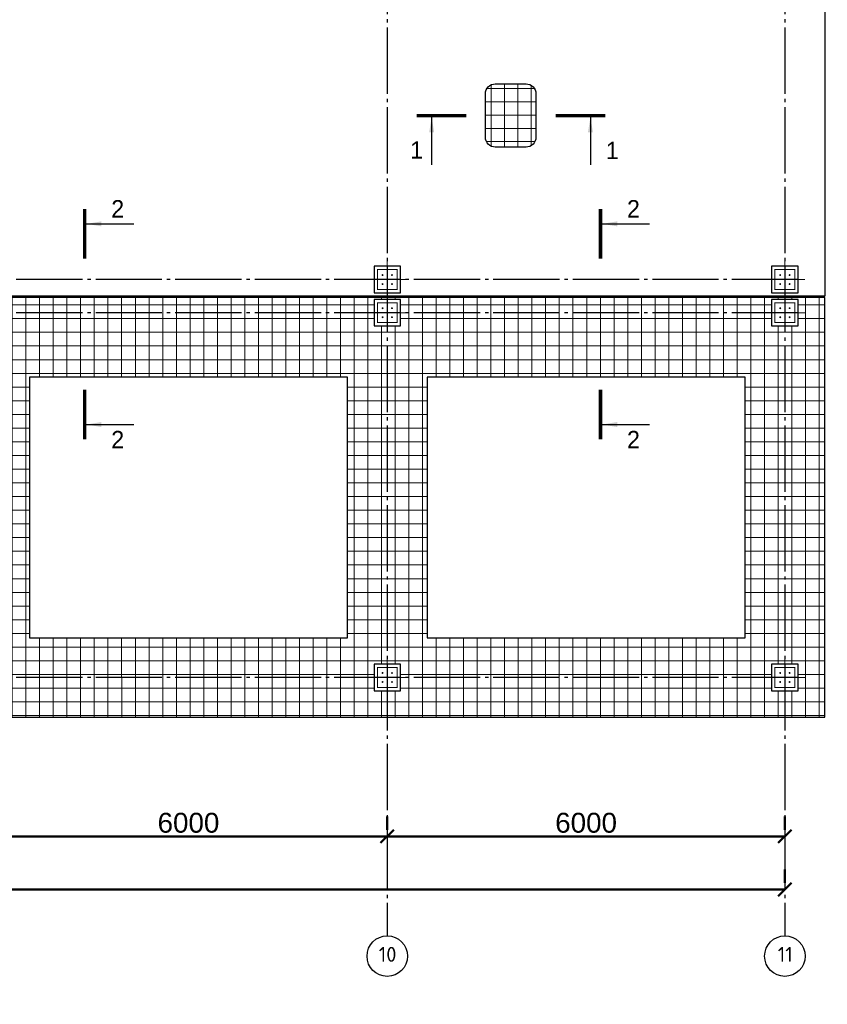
# Model space of a CAD drawing. Header units: millimetres. Extents: x -33345 to 4712671, y -3392 to 121473.
# Tile 52 of 256: x 421942 to 434129, y 60334 to 75180. Entities that reach past the tile are written whole.
import ezdxf

# ---------------------------------------------------------------- set-up
doc = ezdxf.new("R2010")
doc.units = ezdxf.units.MM
doc.linetypes.add('CENTER2', pattern=[28.575, 19.05, -3.175, 3.175, -3.175])
doc.linetypes.add('ГОСТ 2.303 5', pattern=[24, 20, -1.5, 1, -1.5])
doc.layers.add('00-Axes', color=1, linetype='CENTER2')
doc.layers.add('_линия', color=7, linetype='Continuous')
doc.styles.add('ISO', font='isocpeui.ttf')
doc.styles.add('ISOCPEUR_1.00', font='isocpeui.ttf')
doc.styles.get("Standard").update_dxf_attribs({"font": 'arial.ttf'})
doc.styles.add('X-U-RW-01$0$StyleROMANS', font='GOTHIC.TTF')
doc.dimstyles.new('ISO-25$0', dxfattribs={"dimtxt": 300, "dimasz": 200, "dimexe": 100, "dimexo": 300, "dimgap": 50, "dimtad": 1, "dimdec": 0, "dimtxsty": 'Standard', "dimblk": 'OBLIQUE', "dimcen": 250, "dimadec": 0, "dimazin": 0, "dimtfac": 1, "dimtdec": 0, "dimtmove": 0, "dimatfit": 3, "dimldrblk": 'OBLIQUE', "dimfxl": 1.25, "dimarcsym": 0})

# ---------------------------------------------------------------- blocks, each defined once
blk = doc.blocks.new('_Oblique')
at = {"color": 0, "linetype": 'ByBlock', "lineweight": -2}
blk.add_line((-0.5, -0.5), (0.5, 0.5), dxfattribs=at)
blk = doc.blocks.new('*D274')
at = {"color": 0, "lineweight": -2, "transparency": 16777216}
for p, q in [((30127, -4026), (30127, -4226)), ((36127, -4026), (36127, -4226)), ((30127, -4326), (36127, -4326))]:
    blk.add_line(p, q, dxfattribs=at)
at = {"layer": 'Defpoints', "color": 0, "lineweight": 30, "transparency": 16777216}
for p in [(30127, -4326), (36127, -4326), (36127, -4326)]:
    blk.add_point(p, dxfattribs=at)
at = {"color": 0, "lineweight": -2, "transparency": 16777216, "xscale": 200, "yscale": 200, "zscale": 200, "rotation": 180}
blk.add_blockref('_Oblique', (30127, -4326), dxfattribs=at)
at = {"color": 0, "lineweight": -2, "transparency": 16777216, "xscale": 200, "yscale": 200, "zscale": 200}
blk.add_blockref('_Oblique', (36127, -4326), dxfattribs=at)
at = {"color": 0, "lineweight": 0, "transparency": 16777216, "insert": (33127, -4123), "char_height": 300, "attachment_point": 5}
blk.add_mtext('6000', dxfattribs=at)
blk = doc.blocks.new('*D275')
at = {"color": 0, "lineweight": -2, "transparency": 16777216}
for p, q in [((36127, -4026), (36127, -4226)), ((42127, -4026), (42127, -4226)), ((36127, -4326), (42127, -4326))]:
    blk.add_line(p, q, dxfattribs=at)
at = {"layer": 'Defpoints', "color": 0, "lineweight": 30, "transparency": 16777216}
for p in [(36127, -4326), (42127, -4326), (42127, -4326)]:
    blk.add_point(p, dxfattribs=at)
at = {"color": 0, "lineweight": -2, "transparency": 16777216, "xscale": 200, "yscale": 200, "zscale": 200, "rotation": 180}
blk.add_blockref('_Oblique', (36127, -4326), dxfattribs=at)
at = {"color": 0, "lineweight": -2, "transparency": 16777216, "xscale": 200, "yscale": 200, "zscale": 200}
blk.add_blockref('_Oblique', (42127, -4326), dxfattribs=at)
at = {"color": 0, "lineweight": 0, "transparency": 16777216, "insert": (39127, -4123), "char_height": 300, "attachment_point": 5}
blk.add_mtext('6000', dxfattribs=at)
blk = doc.blocks.new('*D276')
at = {"color": 0, "lineweight": -2, "transparency": 16777216}
for p, q in [((-17273, -4826), (-17273, -5026)), ((42127, -4826), (42127, -5026)), ((42127, -5126), (-17273, -5126))]:
    blk.add_line(p, q, dxfattribs=at)
at = {"layer": 'Defpoints', "color": 0, "lineweight": 30, "transparency": 16777216}
for p in [(-17273, -5126), (-17273, -5126), (42127, -5126)]:
    blk.add_point(p, dxfattribs=at)
at = {"color": 0, "lineweight": -2, "transparency": 16777216, "xscale": 200, "yscale": 200, "zscale": 200, "rotation": 180}
blk.add_blockref('_Oblique', (-17273, -5126), dxfattribs=at)
at = {"color": 0, "lineweight": -2, "transparency": 16777216, "xscale": 200, "yscale": 200, "zscale": 200}
blk.add_blockref('_Oblique', (42127, -5126), dxfattribs=at)
at = {"color": 0, "lineweight": 0, "transparency": 16777216, "insert": (12427, -4923), "char_height": 300, "attachment_point": 5}
blk.add_mtext('59400', dxfattribs=at)
blk = doc.blocks.new('column')
at = {"lineweight": 0}
for points in [[(-68, 56, -1), (-68, 86, -1)], [(68, 56, 1), (68, 86, 1)], [(-68, -56, 1), (-68, -86, 1)], [(68, -56, -1), (68, -86, -1)]]:
    blk.add_hatch(color=0, dxfattribs=at).paths.add_polyline_path(points)
at = {"color": 0, "lineweight": 0}
for p, q in [((0, 300), (0, -300)), ((300, 0), (-300, 0))]:
    blk.add_line(p, q, dxfattribs=at)
at = {"lineweight": 30}
blk.add_lwpolyline([(-200, 200), (200, 200), (200, -200), (-200, -200)], close=True, dxfattribs=at)
at = {"color": 0, "lineweight": 0, "const_width": 15}
blk.add_lwpolyline([(150, -150), (150, 150), (-150, 150), (-150, -150)], close=True, dxfattribs=at)
blk = doc.blocks.new('hhh')
at = {"color": 0, "ltscale": 4}
blk.add_lwpolyline([(-220666320, 50580178), (-220665856, 50580178, -0.414214), (-220665706, 50580028), (-220665706, 50579374, -0.414214), (-220665856, 50579224), (-220666320, 50579224, -0.414214), (-220666470, 50579374), (-220666470, 50580028, -0.414214)], format="xyb", close=True, dxfattribs=at)
at = {"lineweight": 15, "ltscale": 4}
for points in [[(-220666380, 50579236), (-220666380, 50580166)], [(-220666180, 50579224), (-220666180, 50580178)], [(-220665980, 50579224), (-220665980, 50580178)], [(-220665780, 50579245), (-220665780, 50580157)], [(-220666448, 50580107), (-220665729, 50580107)], [(-220666470, 50579907), (-220665706, 50579907)], [(-220666470, 50579707), (-220665706, 50579707)], [(-220666470, 50579507), (-220665706, 50579507)], [(-220666455, 50579307), (-220665722, 50579307)]]:
    blk.add_lwpolyline(points, dxfattribs=at)
blk = doc.blocks.new('gfffggfsre')
at = {"layer": '00-Axes', "color": 251, "linetype": 'ГОСТ 2.303 5', "ltscale": 50, "true_color": 0x636466}
for points in [[(36127, 16269.4), (36127, -5825.8)], [(42127, 16269.4), (42127, -5825.8)], [(42327, 4069.4), (-21034.5, 4069.4)], [(42327, 3569.4), (-20533.9, 3569.4), (-20643.6, 3457.5), (-21034.5, 3457.5)], [(42327, -1930.6), (-21034.5, -1930.6)]]:
    blk.add_lwpolyline(points, dxfattribs=at)
at = {"layer": '00-Axes', "color": 219, "linetype": 'ByBlock', "ltscale": 100, "true_color": 0x642165}
for centre in [(36127, -6131.8), (42127, -6131.8)]:
    blk.add_circle(centre, 306, dxfattribs=at)
at = {"layer": '00-Axes', "color": 219, "linetype": 'ByBlock', "ltscale": 100, "true_color": 0x642165, "char_height": 226.059, "attachment_point": 1, "style": 'ISOCPEUR_1.00'}
for s, insert in [('\\pxqc;{\\fISOCPEUR|b0|i0|c204|p34;10}', (35745.8, -5991.9)), ('\\pxqc;{\\fISOCPEUR|b0|i0|c204|p34;11}', (41745.8, -5991.9))]:
    blk.add_mtext_dynamic_manual_height_columns(s, width=772.479, gutter_width=706.4, heights=[0], dxfattribs=dict(at, insert=insert))
at = {"color": 18, "lineweight": 0, "true_color": 0x000000}
for base, p1, p2, picture, middle in [((36127, -4325.8), (30127, -4325.8), (36127, -4325.8), '*D274', (33127, -4122.6)), ((42127, -4325.8), (36127, -4325.8), (42127, -4325.8), '*D275', (39127, -4122.6)), ((-17273, -5125.8), (42127, -5125.8), (-17273, -5125.8), '*D276', (12427, -4922.6))]:
    dim = blk.add_linear_dim(base=base, p1=p1, p2=p2, dimstyle='ISO-25$0', dxfattribs=at)
    dim.commit()
    dim.dimension.update_dxf_attribs({"geometry": picture, "text_midpoint": middle})

msp = doc.modelspace()

# ---------------------------------------------------------------- hatches: boundary and pattern name
at = {"lineweight": 15, "ltscale": 4}
h = msp.add_hatch(dxfattribs=at)
h.set_pattern_fill('ANSI37', color=251, scale=65, angle=45)
h.set_pattern_definition([(90, (44817632.49, -22640276.79), (-206.375, 0), []), (180, (44817632.49, -22640276.79), (-1e-14, -206.375), [])])
h.paths.add_polyline_path([(410488.914, 70991.959), (410488.914, 68061.959), (410488.914, 64661.959), (434088.914, 64661.959), (434088.914, 70991.959)])
h.paths.add_polyline_path([(410488.914, 69261.959), (410488.914, 69791.959)], flags=17)
h.paths.add_polyline_path([(410888.914, 70561.959), (410888.914, 70961.959), (411288.914, 70961.959), (411288.914, 70561.959)], flags=16)
h.paths.add_polyline_path([(411688.914, 69791.959), (416488.914, 69791.959), (416488.914, 65861.959), (411688.914, 65861.959)], flags=16)
h.paths.add_polyline_path([(410938.914, 70911.959), (411238.914, 70911.959), (411238.914, 70611.959), (410938.914, 70611.959)], flags=0)
h.paths.add_polyline_path([(410888.914, 65461.959), (411288.914, 65461.959), (411288.914, 65061.959), (410888.914, 65061.959)], flags=16)
h.paths.add_polyline_path([(411238.914, 65411.959), (411238.914, 65111.959), (410938.914, 65111.959), (410938.914, 65411.959)], flags=0)
h.paths.add_polyline_path([(416888.914, 70961.959), (417288.914, 70961.959), (417288.914, 70561.959), (416888.914, 70561.959)], flags=16)
h.paths.add_polyline_path([(416938.914, 70911.959), (417238.914, 70911.959), (417238.914, 70611.959), (416938.914, 70611.959)], flags=0)
h.paths.add_polyline_path([(416888.914, 65461.959), (417288.914, 65461.959), (417288.914, 65061.959), (416888.914, 65061.959)], flags=16)
h.paths.add_polyline_path([(416938.914, 65411.959), (417238.914, 65411.959), (417238.914, 65111.959), (416938.914, 65111.959)], flags=0)
h.paths.add_polyline_path([(417688.914, 69791.959), (420888.914, 69791.959), (420888.914, 65861.959), (417688.914, 65861.959)], flags=16)
h.paths.add_polyline_path([(421288.914, 70961.959), (421688.914, 70961.959), (421688.914, 70561.959), (421288.914, 70561.959)], flags=16)
h.paths.add_polyline_path([(421338.914, 70911.959), (421638.914, 70911.959), (421638.914, 70611.959), (421338.914, 70611.959)], flags=0)
h.paths.add_polyline_path([(421288.914, 65461.959), (421688.914, 65461.959), (421688.914, 65061.959), (421288.914, 65061.959)], flags=16)
h.paths.add_polyline_path([(421338.914, 65411.959), (421638.914, 65411.959), (421638.914, 65111.959), (421338.914, 65111.959)], flags=0)
h.paths.add_polyline_path([(422088.914, 69791.959), (426888.914, 69791.959), (426888.914, 65861.959), (422088.914, 65861.959)], flags=16)
h.paths.add_polyline_path([(427288.914, 70961.959), (427688.914, 70961.959), (427688.914, 70561.959), (427288.914, 70561.959)], flags=16)
h.paths.add_polyline_path([(427338.914, 70911.959), (427638.914, 70911.959), (427638.914, 70611.959), (427338.914, 70611.959)], flags=0)
h.paths.add_polyline_path([(427288.914, 65461.959), (427688.914, 65461.959), (427688.914, 65061.959), (427288.914, 65061.959)], flags=16)
h.paths.add_polyline_path([(427338.914, 65411.959), (427638.914, 65411.959), (427638.914, 65111.959), (427338.914, 65111.959)], flags=0)
h.paths.add_polyline_path([(428088.914, 69791.959), (432888.914, 69791.959), (432888.914, 65861.959), (428088.914, 65861.959)], flags=16)
h.paths.add_polyline_path([(433288.914, 70961.959), (433688.914, 70961.959), (433688.914, 70561.959), (433288.914, 70561.959)], flags=16)
h.paths.add_polyline_path([(433338.914, 70911.959), (433638.914, 70911.959), (433638.914, 70611.959), (433338.914, 70611.959)], flags=0)
h.paths.add_polyline_path([(433288.914, 65461.959), (433688.914, 65461.959), (433688.914, 65061.959), (433288.914, 65061.959)], flags=16)
h.paths.add_polyline_path([(433338.914, 65411.959), (433638.914, 65411.959), (433638.914, 65111.959), (433338.914, 65111.959)], flags=0)
h.paths.add_polyline_path([(404888.914, 70761.959), (404888.914, 70761.959), (404788.914, 70761.959), (404788.914, 70761.959)])
h.paths.add_polyline_path([(405288.914, 70761.959), (405288.914, 70761.959), (405388.914, 70761.959), (405388.914, 70761.959)])

# ---------------------------------------------------------------- linework, layer by layer
at = {"color": 0, "linetype": 'Continuous', "lineweight": 25, "ltscale": 3}
for p, q in [((428158.519, 73706.504), (428158.519, 72994.004)), ((430554.304, 73706.504), (430554.304, 72994.004)), ((422950.092, 72101.867), (423662.592, 72101.867)), ((430732.85, 72101.867), (431445.35, 72101.867)), ((422950.092, 69075.832), (423662.592, 69075.832)), ((430732.85, 69075.832), (431445.35, 69075.832))]:
    msp.add_line(p, q, dxfattribs=at)
at = {"color": 5, "lineweight": 30, "ltscale": 10}
for points in [[(373488.914, 71011.959), (373488.914, 83861.959), (434088.914, 83861.959), (434088.914, 71011.959)], [(434088.914, 70991.959), (410488.914, 70991.959), (410488.914, 68061.959), (410488.914, 68061.959), (410488.914, 64661.959), (434088.914, 64661.959)], [(426888.914, 69791.959), (422088.914, 69791.959), (422088.914, 65861.959), (426888.914, 65861.959)], [(432888.914, 69791.959), (428088.914, 69791.959), (428088.914, 65861.959), (432888.914, 65861.959)]]:
    msp.add_lwpolyline(points, close=True, dxfattribs=at)
at = {"color": 0, "linetype": 'Continuous', "lineweight": 25, "ltscale": 3, "const_width": 52.5}
for points in [[(427933.519, 73732.754), (428683.519, 73732.754)], [(430779.304, 73732.754), (430029.304, 73732.754)], [(422923.842, 72326.867), (422923.842, 71576.867)], [(430706.6, 72326.867), (430706.6, 71576.867)], [(422923.842, 68850.832), (422923.842, 69600.832)], [(430706.6, 68850.832), (430706.6, 69600.832)]]:
    msp.add_lwpolyline(points, dxfattribs=at)
at = {"color": 0, "linetype": 'Continuous', "lineweight": 25, "ltscale": 3}
for points in [[(428158.519, 73706.504), (428196.228, 73481.166), (428120.811, 73481.166)], [(430554.304, 73706.504), (430592.012, 73481.166), (430516.595, 73481.166)], [(422950.092, 72101.867), (423175.43, 72064.158), (423175.43, 72139.575)], [(430732.85, 72101.867), (430958.188, 72064.158), (430958.188, 72139.575)], [(422950.092, 69075.832), (423175.43, 69113.54), (423175.43, 69038.123)], [(430732.85, 69075.832), (430958.188, 69113.54), (430958.188, 69038.123)]]:
    msp.add_solid(points, dxfattribs=at)

# ---------------------------------------------------------------- block references
at = {"color": 244, "lineweight": 50, "true_color": 0x991b1e}
msp.add_blockref('gfffggfsre', (391361.95, 67192.552), dxfattribs=at)
at = {"lineweight": 15}
msp.add_blockref('hhh', (221095438.845, -50505964.967), dxfattribs=at)
at = {"xscale": -1, "rotation": 270}
for p in [(427488.914, 71261.959), (433488.914, 71261.959), (427488.914, 70761.959), (433488.914, 70761.959), (427488.914, 65261.959), (433488.914, 65261.959)]:
    msp.add_blockref('column', p, dxfattribs=at)

# ---------------------------------------------------------------- texts
at = {"insert": (351439.431, 62275.551), "char_height": 500, "width": 9875.6458, "attachment_point": 1, "style": 'ISO'}
msp.add_mtext('\\pi4343.31532;{\\LА-А\\P\\pi0;Армирование приямка. M 1:20}', dxfattribs=at)
at = {"layer": '_линия', "color": 18, "lineweight": 0, "true_color": 0x260000, "char_height": 262.5, "width": 109.6435, "style": 'X-U-RW-01$0$StyleROMANS'}
for s, insert, attachment_point in [('1', (427835.077, 73347.847), 1), ('1', (430787.674, 73340.573), 1), ('2', (423323.575, 72197.478), 7), ('2', (431106.333, 72197.478), 7), ('2', (423323.575, 68980.221), 1), ('2', (431106.333, 68980.221), 1)]:
    msp.add_mtext(s, dxfattribs=dict(at, insert=insert, attachment_point=attachment_point))

doc.saveas('drawing.dxf')
